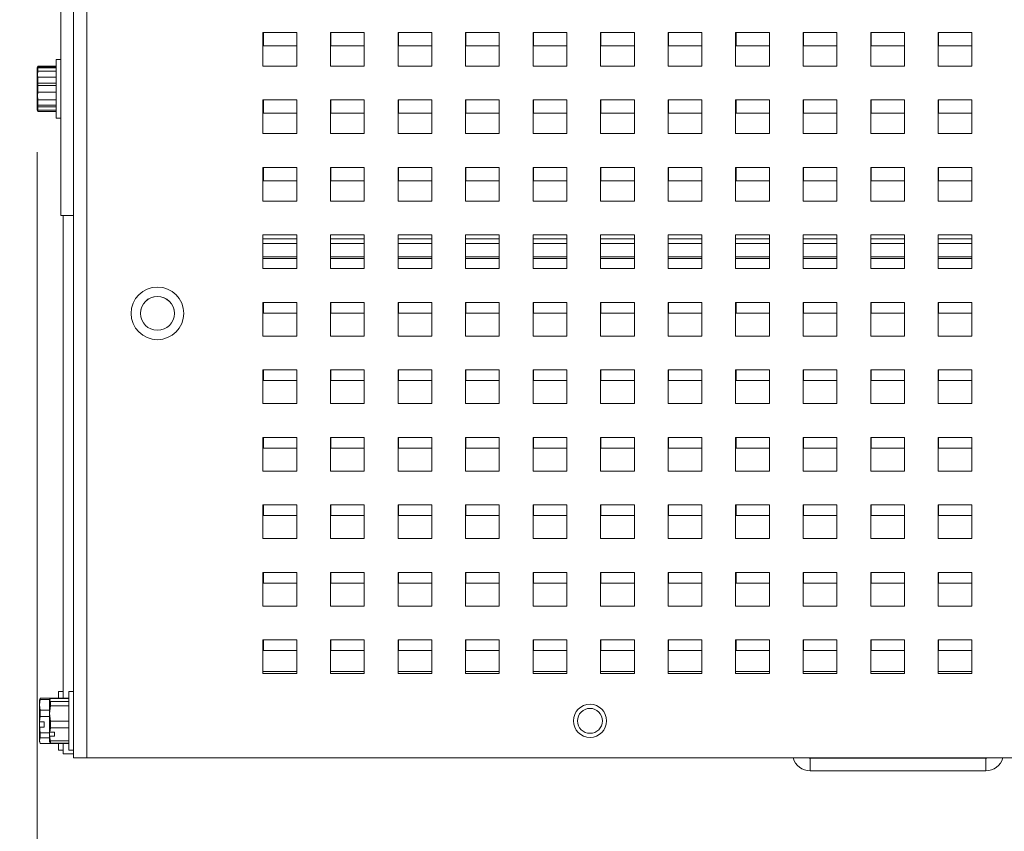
# Paper-space layout '2' of a CAD drawing. Header units: inches. Extents: x 1 to 109, y 1 to 85.
# Tile 4 of 66: x 39.89 to 45.72, y 15.37 to 20.18. Entities that reach past the tile are written whole.
import ezdxf

# ---------------------------------------------------------------- set-up
doc = ezdxf.new("R2010")
doc.units = ezdxf.units.IN
doc.header["$MEASUREMENT"] = 0
doc.styles.add('SLDTEXTSTYLE0', font='GOTHIC.TTF', dxfattribs={"width": 0.913})
doc.dimstyles.new('SLDDIMSTYLE0', dxfattribs={"dimtxt": 0.625, "dimasz": 0.65, "dimexe": 0, "dimexo": 0.0625, "dimgap": 0.15625, "dimtad": 0, "dimtih": 1, "dimtoh": 1, "dimrnd": 1e-09, "dimzin": 12, "dimdsep": 46, "dimtxsty": 'SLDTEXTSTYLE0', "dimsah": 1, "dimcen": 0.09, "dimadec": 0, "dimazin": 3, "dimtfac": 1, "dimtofl": 0, "dimtmove": 0, "dimatfit": 3, "dimfxl": 1, "dimfrac": 2, "dimtolj": 1, "dimtzin": 12, "dimarcsym": 0})

# ---------------------------------------------------------------- blocks, each defined once
blk = doc.blocks.new('_D_34')
at = {"color": 7, "linetype": 'Continuous', "lineweight": 0, "ltscale": 5}
for p, q in [((46.782, 26.7439), (33.2855, 26.7439)), ((33.9105, 26.7439), (33.9105, 22.1941)), ((33.9105, 15.7302), (33.9105, 21.2827)), ((38.9948, 15.7302), (33.2855, 15.7302))]:
    blk.add_line(p, q, dxfattribs=at)
for points in [[(33.9105, 26.7439), (33.8105, 26.0939), (34.0105, 26.0939)], [(33.9105, 15.7302), (34.0105, 16.3802), (33.8105, 16.3802)]]:
    blk.add_solid(points, dxfattribs=at)
at = {"color": 7, "linetype": 'Continuous', "lineweight": 0, "ltscale": 5, "insert": (32.8851, 22.081), "char_height": 0.625, "attachment_point": 1, "style": 'SLDTEXTSTYLE0'}
blk.add_mtext('11.01', dxfattribs=at)
blk = doc.blocks.new('_D_38')
at = {"color": 7, "linetype": 'Continuous', "lineweight": 0, "ltscale": 5}
for p, q in [((39.9948, 19.3939), (39.9948, 13.6258)), ((57.6703, 19.395), (57.6703, 13.6258)), ((39.9948, 14.2508), (46.5421, 14.2508)), ((57.6703, 14.2508), (51.1532, 14.2508))]:
    blk.add_line(p, q, dxfattribs=at)
for points in [[(39.9948, 14.2508), (40.6448, 14.1508), (40.6448, 14.3508)], [(57.6703, 14.2508), (57.0203, 14.3508), (57.0203, 14.1508)]]:
    blk.add_solid(points, dxfattribs=at)
at = {"color": 7, "linetype": 'Continuous', "lineweight": 0, "ltscale": 5, "char_height": 0.625, "attachment_point": 1, "style": 'SLDTEXTSTYLE0'}
for s, insert in [('17.68', (47.8086, 15.0492)), ('MTG WIDTH', (46.5421, 14.057))]:
    blk.add_mtext(s, dxfattribs=dict(at, insert=insert))

psp = doc.layouts.new('2')

# ---------------------------------------------------------------- linework, layer by layer
at = {"color": 7, "linetype": 'Continuous', "lineweight": 15, "ltscale": 5}
for p, q in [((40.21, 15.8039), (40.21, 28.6789)), ((40.2898, 28.5991), (40.2898, 15.8039)), ((40.1353, 22.9442), (40.1353, 19.0189)), ((41.5325, 20.1039), (41.3325, 20.1039)), ((41.3325, 20.1039), (41.3325, 19.9039)), ((41.3348, 20.1039), (41.3348, 20.0251)), ((41.5325, 19.9039), (41.5325, 20.1039)), ((41.9325, 20.1039), (41.7325, 20.1039)), ((41.7325, 20.1039), (41.7325, 19.9039)), ((41.7348, 20.1039), (41.7348, 20.0251)), ((41.9325, 19.9039), (41.9325, 20.1039)), ((42.3325, 20.1039), (42.1325, 20.1039)), ((42.1325, 20.1039), (42.1325, 19.9039)), ((42.1348, 20.1039), (42.1348, 20.0251)), ((42.3325, 19.9039), (42.3325, 20.1039)), ((42.7325, 20.1039), (42.5325, 20.1039)), ((42.5325, 20.1039), (42.5325, 19.9039)), ((42.5348, 20.1039), (42.5348, 20.0251)), ((42.7325, 19.9039), (42.7325, 20.1039)), ((43.1325, 20.1039), (42.9325, 20.1039)), ((42.9325, 20.1039), (42.9325, 19.9039)), ((42.9348, 20.1039), (42.9348, 20.0251)), ((43.1325, 19.9039), (43.1325, 20.1039)), ((43.5325, 20.1039), (43.3325, 20.1039)), ((43.3325, 20.1039), (43.3325, 19.9039)), ((43.3348, 20.1039), (43.3348, 20.0251)), ((43.5325, 19.9039), (43.5325, 20.1039)), ((43.9325, 20.1039), (43.7325, 20.1039)), ((43.7325, 20.1039), (43.7325, 19.9039)), ((43.7348, 20.1039), (43.7348, 20.0251)), ((43.9325, 19.9039), (43.9325, 20.1039)), ((44.3325, 20.1039), (44.1325, 20.1039)), ((44.1325, 20.1039), (44.1325, 19.9039)), ((44.1348, 20.1039), (44.1348, 20.0251)), ((44.3325, 19.9039), (44.3325, 20.1039)), ((44.7325, 20.1039), (44.5325, 20.1039)), ((44.5325, 20.1039), (44.5325, 19.9039)), ((44.5348, 20.1039), (44.5348, 20.0251)), ((44.7325, 19.9039), (44.7325, 20.1039)), ((45.1325, 20.1039), (44.9325, 20.1039)), ((44.9325, 20.1039), (44.9325, 19.9039)), ((44.9348, 20.1039), (44.9348, 20.0251)), ((45.1325, 19.9039), (45.1325, 20.1039)), ((45.5325, 20.1039), (45.3325, 20.1039)), ((45.3325, 20.1039), (45.3325, 19.9039)), ((45.3348, 20.1039), (45.3348, 20.0251)), ((45.5325, 19.9039), (45.5325, 20.1039)), ((41.3348, 20.0251), (41.5325, 20.0251)), ((41.7348, 20.0251), (41.9325, 20.0251)), ((42.1348, 20.0251), (42.3325, 20.0251)), ((42.5348, 20.0251), (42.7325, 20.0251)), ((42.9348, 20.0251), (43.1325, 20.0251)), ((43.3348, 20.0251), (43.5325, 20.0251)), ((43.7348, 20.0251), (43.9325, 20.0251)), ((44.1348, 20.0251), (44.3325, 20.0251)), ((44.5348, 20.0251), (44.7325, 20.0251)), ((44.9348, 20.0251), (45.1325, 20.0251)), ((45.3348, 20.0251), (45.5325, 20.0251)), ((39.9986, 19.903), (39.9943, 19.8939)), ((39.9943, 19.8772), (39.9943, 19.8939)), ((39.9948, 19.8939), (39.9943, 19.8929)), ((39.9943, 19.8314), (39.9943, 19.8929)), ((39.9948, 19.8939), (39.9987, 19.8939)), ((40.1071, 19.9033), (39.9987, 19.9033)), ((39.9987, 19.9033), (39.9987, 19.8984)), ((40.1071, 19.8984), (39.9987, 19.8984)), ((39.9987, 19.8939), (39.9987, 19.8742)), ((39.9987, 19.8939), (40.1071, 19.8939)), ((40.1353, 19.9429), (40.1071, 19.9429)), ((40.1353, 19.9429), (40.1071, 19.9429)), ((40.1071, 19.9429), (40.1071, 19.5949)), ((41.3325, 19.9039), (41.5325, 19.9039)), ((41.7325, 19.9039), (41.9325, 19.9039)), ((42.1325, 19.9039), (42.3325, 19.9039)), ((42.5325, 19.9039), (42.7325, 19.9039)), ((42.9325, 19.9039), (43.1325, 19.9039)), ((43.3325, 19.9039), (43.5325, 19.9039)), ((43.7325, 19.9039), (43.9325, 19.9039)), ((44.1325, 19.9039), (44.3325, 19.9039)), ((44.5325, 19.9039), (44.7325, 19.9039)), ((44.9325, 19.9039), (45.1325, 19.9039)), ((45.3325, 19.9039), (45.5325, 19.9039)), ((39.9943, 19.8772), (39.9948, 19.878)), ((39.9987, 19.8742), (39.9943, 19.8314)), ((39.9948, 19.8592), (39.9943, 19.8584)), ((39.9943, 19.7534), (39.9943, 19.8584)), ((39.9943, 19.7064), (39.9943, 19.8314)), ((39.9943, 19.8314), (39.9987, 19.7886)), ((39.9948, 19.8592), (39.9987, 19.8388)), ((40.1071, 19.8742), (39.9987, 19.8742)), ((39.9987, 19.8388), (39.9987, 19.8024)), ((39.9987, 19.8388), (40.1071, 19.8388)), ((39.9987, 19.8024), (39.9943, 19.7534)), ((40.1071, 19.8024), (39.9987, 19.8024)), ((39.9987, 19.7886), (39.9987, 19.7492)), ((39.9987, 19.7886), (40.1071, 19.7886)), ((39.9943, 19.7534), (39.9987, 19.7044)), ((39.9987, 19.7492), (39.9943, 19.7064)), ((39.9943, 19.6538), (39.9943, 19.7162)), ((40.1071, 19.7492), (39.9987, 19.7492)), ((39.9943, 19.7064), (39.9987, 19.6636)), ((39.9943, 19.6449), (39.9943, 19.7064)), ((39.9987, 19.673), (39.9943, 19.6538)), ((39.9987, 19.7044), (40.1071, 19.7044)), ((39.9987, 19.7044), (39.9987, 19.673)), ((40.1071, 19.673), (39.9987, 19.673)), ((39.9987, 19.6636), (40.1071, 19.6636)), ((39.9987, 19.6636), (39.9987, 19.6439)), ((41.5325, 19.7039), (41.3325, 19.7039)), ((41.3325, 19.7039), (41.3325, 19.5039)), ((41.3348, 19.7039), (41.3348, 19.6251)), ((41.5325, 19.5039), (41.5325, 19.7039)), ((41.9325, 19.7039), (41.7325, 19.7039)), ((41.7325, 19.7039), (41.7325, 19.5039)), ((41.7348, 19.7039), (41.7348, 19.6251)), ((41.9325, 19.5039), (41.9325, 19.7039)), ((42.3325, 19.7039), (42.1325, 19.7039)), ((42.1325, 19.7039), (42.1325, 19.5039)), ((42.1348, 19.7039), (42.1348, 19.6251)), ((42.3325, 19.5039), (42.3325, 19.7039)), ((42.7325, 19.7039), (42.5325, 19.7039)), ((42.5325, 19.7039), (42.5325, 19.5039)), ((42.5348, 19.7039), (42.5348, 19.6251)), ((42.7325, 19.5039), (42.7325, 19.7039)), ((43.1325, 19.7039), (42.9325, 19.7039)), ((42.9325, 19.7039), (42.9325, 19.5039)), ((42.9348, 19.7039), (42.9348, 19.6251)), ((43.1325, 19.5039), (43.1325, 19.7039)), ((43.5325, 19.7039), (43.3325, 19.7039)), ((43.3325, 19.7039), (43.3325, 19.5039)), ((43.3348, 19.7039), (43.3348, 19.6251)), ((43.5325, 19.5039), (43.5325, 19.7039)), ((43.9325, 19.7039), (43.7325, 19.7039)), ((43.7325, 19.7039), (43.7325, 19.5039)), ((43.7348, 19.7039), (43.7348, 19.6251)), ((43.9325, 19.5039), (43.9325, 19.7039)), ((44.3325, 19.7039), (44.1325, 19.7039)), ((44.1325, 19.7039), (44.1325, 19.5039)), ((44.1348, 19.7039), (44.1348, 19.6251)), ((44.3325, 19.5039), (44.3325, 19.7039)), ((44.7325, 19.7039), (44.5325, 19.7039)), ((44.5325, 19.7039), (44.5325, 19.5039)), ((44.5348, 19.7039), (44.5348, 19.6251)), ((44.7325, 19.5039), (44.7325, 19.7039)), ((45.1325, 19.7039), (44.9325, 19.7039)), ((44.9325, 19.7039), (44.9325, 19.5039)), ((44.9348, 19.7039), (44.9348, 19.6251)), ((45.1325, 19.5039), (45.1325, 19.7039)), ((45.5325, 19.7039), (45.3325, 19.7039)), ((45.3325, 19.7039), (45.3325, 19.5039)), ((45.3348, 19.7039), (45.3348, 19.6251)), ((45.5325, 19.5039), (45.5325, 19.7039)), ((39.9943, 19.6538), (39.9987, 19.6345)), ((39.9943, 19.6439), (39.9943, 19.6538)), ((39.9943, 19.6439), (39.9987, 19.6345)), ((39.9987, 19.6439), (39.9948, 19.6439)), ((40.1071, 19.6439), (39.9987, 19.6439)), ((39.9987, 19.6345), (40.1071, 19.6345)), ((39.9987, 19.6345), (40.1071, 19.6345)), ((39.9987, 19.6345), (39.9987, 19.6345)), ((41.3348, 19.6251), (41.5325, 19.6251)), ((41.7348, 19.6251), (41.9325, 19.6251)), ((42.1348, 19.6251), (42.3325, 19.6251)), ((42.5348, 19.6251), (42.7325, 19.6251)), ((42.9348, 19.6251), (43.1325, 19.6251)), ((43.3348, 19.6251), (43.5325, 19.6251)), ((43.7348, 19.6251), (43.9325, 19.6251)), ((44.1348, 19.6251), (44.3325, 19.6251)), ((44.5348, 19.6251), (44.7325, 19.6251)), ((44.9348, 19.6251), (45.1325, 19.6251)), ((45.3348, 19.6251), (45.5325, 19.6251)), ((40.1071, 19.5949), (40.1353, 19.5949)), ((40.1071, 19.5949), (40.1353, 19.5949)), ((41.3325, 19.5039), (41.5325, 19.5039)), ((41.7325, 19.5039), (41.9325, 19.5039)), ((42.1325, 19.5039), (42.3325, 19.5039)), ((42.5325, 19.5039), (42.7325, 19.5039)), ((42.9325, 19.5039), (43.1325, 19.5039)), ((43.3325, 19.5039), (43.5325, 19.5039)), ((43.7325, 19.5039), (43.9325, 19.5039)), ((44.1325, 19.5039), (44.3325, 19.5039)), ((44.5325, 19.5039), (44.7325, 19.5039)), ((44.9325, 19.5039), (45.1325, 19.5039)), ((45.3325, 19.5039), (45.5325, 19.5039)), ((41.5325, 19.3039), (41.3325, 19.3039)), ((41.3325, 19.3039), (41.3325, 19.1039)), ((41.3348, 19.3039), (41.3348, 19.2251)), ((41.5325, 19.1039), (41.5325, 19.3039)), ((41.9325, 19.3039), (41.7325, 19.3039)), ((41.7325, 19.3039), (41.7325, 19.1039)), ((41.7348, 19.3039), (41.7348, 19.2251)), ((41.9325, 19.1039), (41.9325, 19.3039)), ((42.3325, 19.3039), (42.1325, 19.3039)), ((42.1325, 19.3039), (42.1325, 19.1039)), ((42.1348, 19.3039), (42.1348, 19.2251)), ((42.3325, 19.1039), (42.3325, 19.3039)), ((42.7325, 19.3039), (42.5325, 19.3039)), ((42.5325, 19.3039), (42.5325, 19.1039)), ((42.5348, 19.3039), (42.5348, 19.2251)), ((42.7325, 19.1039), (42.7325, 19.3039)), ((43.1325, 19.3039), (42.9325, 19.3039)), ((42.9325, 19.3039), (42.9325, 19.1039)), ((42.9348, 19.3039), (42.9348, 19.2251)), ((43.1325, 19.1039), (43.1325, 19.3039)), ((43.5325, 19.3039), (43.3325, 19.3039)), ((43.3325, 19.3039), (43.3325, 19.1039)), ((43.3348, 19.3039), (43.3348, 19.2251)), ((43.5325, 19.1039), (43.5325, 19.3039)), ((43.9325, 19.3039), (43.7325, 19.3039)), ((43.7325, 19.3039), (43.7325, 19.1039)), ((43.7348, 19.3039), (43.7348, 19.2251)), ((43.9325, 19.1039), (43.9325, 19.3039)), ((44.3325, 19.3039), (44.1325, 19.3039)), ((44.1325, 19.3039), (44.1325, 19.1039)), ((44.1348, 19.3039), (44.1348, 19.2251)), ((44.3325, 19.1039), (44.3325, 19.3039)), ((44.7325, 19.3039), (44.5325, 19.3039)), ((44.5325, 19.3039), (44.5325, 19.1039)), ((44.5348, 19.3039), (44.5348, 19.2251)), ((44.7325, 19.1039), (44.7325, 19.3039)), ((45.1325, 19.3039), (44.9325, 19.3039)), ((44.9325, 19.3039), (44.9325, 19.1039)), ((44.9348, 19.3039), (44.9348, 19.2251)), ((45.1325, 19.1039), (45.1325, 19.3039)), ((45.5325, 19.3039), (45.3325, 19.3039)), ((45.3325, 19.3039), (45.3325, 19.1039)), ((45.3348, 19.3039), (45.3348, 19.2251)), ((45.5325, 19.1039), (45.5325, 19.3039)), ((41.3348, 19.2251), (41.5325, 19.2251)), ((41.7348, 19.2251), (41.9325, 19.2251)), ((42.1348, 19.2251), (42.3325, 19.2251)), ((42.5348, 19.2251), (42.7325, 19.2251)), ((42.9348, 19.2251), (43.1325, 19.2251)), ((43.3348, 19.2251), (43.5325, 19.2251)), ((43.7348, 19.2251), (43.9325, 19.2251)), ((44.1348, 19.2251), (44.3325, 19.2251)), ((44.5348, 19.2251), (44.7325, 19.2251)), ((44.9348, 19.2251), (45.1325, 19.2251)), ((45.3348, 19.2251), (45.5325, 19.2251)), ((41.3325, 19.1039), (41.5325, 19.1039)), ((41.7325, 19.1039), (41.9325, 19.1039)), ((42.1325, 19.1039), (42.3325, 19.1039)), ((42.5325, 19.1039), (42.7325, 19.1039)), ((42.9325, 19.1039), (43.1325, 19.1039)), ((43.3325, 19.1039), (43.5325, 19.1039)), ((43.7325, 19.1039), (43.9325, 19.1039)), ((44.1325, 19.1039), (44.3325, 19.1039)), ((44.5325, 19.1039), (44.7325, 19.1039)), ((44.9325, 19.1039), (45.1325, 19.1039)), ((45.3325, 19.1039), (45.5325, 19.1039)), ((40.1353, 19.0189), (40.21, 19.0189)), ((40.1498, 19.0189), (40.1498, 16.1583)), ((40.2096, 19.0189), (40.2096, 16.1979)), ((41.5325, 18.9039), (41.3325, 18.9039)), ((41.3325, 18.9039), (41.3325, 18.7039)), ((41.5325, 18.7039), (41.5325, 18.9039)), ((41.9325, 18.9039), (41.7325, 18.9039)), ((41.7325, 18.9039), (41.7325, 18.7039)), ((41.9325, 18.7039), (41.9325, 18.9039)), ((42.3325, 18.9039), (42.1325, 18.9039)), ((42.1325, 18.9039), (42.1325, 18.7039)), ((42.3325, 18.7039), (42.3325, 18.9039)), ((42.7325, 18.9039), (42.5325, 18.9039)), ((42.5325, 18.9039), (42.5325, 18.7039)), ((42.7325, 18.7039), (42.7325, 18.9039)), ((43.1325, 18.9039), (42.9325, 18.9039)), ((42.9325, 18.9039), (42.9325, 18.7039)), ((43.1325, 18.7039), (43.1325, 18.9039)), ((43.5325, 18.9039), (43.3325, 18.9039)), ((43.3325, 18.9039), (43.3325, 18.7039)), ((43.5325, 18.7039), (43.5325, 18.9039)), ((43.9325, 18.9039), (43.7325, 18.9039)), ((43.7325, 18.9039), (43.7325, 18.7039)), ((43.9325, 18.7039), (43.9325, 18.9039)), ((44.3325, 18.9039), (44.1325, 18.9039)), ((44.1325, 18.9039), (44.1325, 18.7039)), ((44.3325, 18.7039), (44.3325, 18.9039)), ((44.7325, 18.9039), (44.5325, 18.9039)), ((44.5325, 18.9039), (44.5325, 18.7039)), ((44.7325, 18.7039), (44.7325, 18.9039)), ((45.1325, 18.9039), (44.9325, 18.9039)), ((44.9325, 18.9039), (44.9325, 18.7039)), ((45.1325, 18.7039), (45.1325, 18.9039)), ((45.5325, 18.9039), (45.3325, 18.9039)), ((45.3325, 18.9039), (45.3325, 18.7039)), ((45.5325, 18.7039), (45.5325, 18.9039)), ((41.3325, 18.7641), (41.5325, 18.7641)), ((41.7325, 18.7641), (41.9325, 18.7641)), ((42.1325, 18.7641), (42.3325, 18.7641)), ((42.5325, 18.7641), (42.7325, 18.7641)), ((42.9325, 18.7641), (43.1325, 18.7641)), ((43.3325, 18.7641), (43.5325, 18.7641)), ((43.7325, 18.7641), (43.9325, 18.7641)), ((44.1325, 18.7641), (44.3325, 18.7641)), ((44.5325, 18.7641), (44.7325, 18.7641)), ((44.9325, 18.7641), (45.1325, 18.7641)), ((45.3325, 18.7641), (45.5325, 18.7641)), ((41.3325, 18.7039), (41.5325, 18.7039)), ((41.7325, 18.7039), (41.9325, 18.7039)), ((42.1325, 18.7039), (42.3325, 18.7039)), ((42.5325, 18.7039), (42.7325, 18.7039)), ((42.9325, 18.7039), (43.1325, 18.7039)), ((43.3325, 18.7039), (43.5325, 18.7039)), ((43.7325, 18.7039), (43.9325, 18.7039)), ((44.1325, 18.7039), (44.3325, 18.7039)), ((44.5325, 18.7039), (44.7325, 18.7039)), ((44.9325, 18.7039), (45.1325, 18.7039)), ((45.3325, 18.7039), (45.5325, 18.7039)), ((41.5325, 18.5039), (41.3325, 18.5039)), ((41.3325, 18.5039), (41.3325, 18.3039)), ((41.3348, 18.5039), (41.3348, 18.4401)), ((41.5325, 18.3039), (41.5325, 18.5039)), ((41.9325, 18.5039), (41.7325, 18.5039)), ((41.7325, 18.5039), (41.7325, 18.3039)), ((41.7348, 18.5039), (41.7348, 18.4401)), ((41.9325, 18.3039), (41.9325, 18.5039)), ((42.3325, 18.5039), (42.1325, 18.5039)), ((42.1325, 18.5039), (42.1325, 18.3039)), ((42.1348, 18.5039), (42.1348, 18.4401)), ((42.3325, 18.3039), (42.3325, 18.5039)), ((42.7325, 18.5039), (42.5325, 18.5039)), ((42.5325, 18.5039), (42.5325, 18.3039)), ((42.5348, 18.5039), (42.5348, 18.4401)), ((42.7325, 18.3039), (42.7325, 18.5039)), ((43.1325, 18.5039), (42.9325, 18.5039)), ((42.9325, 18.5039), (42.9325, 18.3039)), ((42.9348, 18.5039), (42.9348, 18.4401)), ((43.1325, 18.3039), (43.1325, 18.5039)), ((43.5325, 18.5039), (43.3325, 18.5039)), ((43.3325, 18.5039), (43.3325, 18.3039)), ((43.3348, 18.5039), (43.3348, 18.4401)), ((43.5325, 18.3039), (43.5325, 18.5039)), ((43.9325, 18.5039), (43.7325, 18.5039)), ((43.7325, 18.5039), (43.7325, 18.3039)), ((43.7348, 18.5039), (43.7348, 18.4401)), ((43.9325, 18.3039), (43.9325, 18.5039)), ((44.3325, 18.5039), (44.1325, 18.5039)), ((44.1325, 18.5039), (44.1325, 18.3039)), ((44.1348, 18.5039), (44.1348, 18.4401)), ((44.3325, 18.3039), (44.3325, 18.5039)), ((44.7325, 18.5039), (44.5325, 18.5039)), ((44.5325, 18.5039), (44.5325, 18.3039)), ((44.5348, 18.5039), (44.5348, 18.4401)), ((44.7325, 18.3039), (44.7325, 18.5039)), ((45.1325, 18.5039), (44.9325, 18.5039)), ((44.9325, 18.5039), (44.9325, 18.3039)), ((44.9348, 18.5039), (44.9348, 18.4401)), ((45.1325, 18.3039), (45.1325, 18.5039)), ((45.5325, 18.5039), (45.3325, 18.5039)), ((45.3325, 18.5039), (45.3325, 18.3039)), ((45.3348, 18.5039), (45.3348, 18.4401)), ((45.5325, 18.3039), (45.5325, 18.5039)), ((41.3348, 18.4401), (41.5325, 18.4401)), ((41.7348, 18.4401), (41.9325, 18.4401)), ((42.1348, 18.4401), (42.3325, 18.4401)), ((42.5348, 18.4401), (42.7325, 18.4401)), ((42.9348, 18.4401), (43.1325, 18.4401)), ((43.3348, 18.4401), (43.5325, 18.4401)), ((43.7348, 18.4401), (43.9325, 18.4401)), ((44.1348, 18.4401), (44.3325, 18.4401)), ((44.5348, 18.4401), (44.7325, 18.4401)), ((44.9348, 18.4401), (45.1325, 18.4401)), ((45.3348, 18.4401), (45.5325, 18.4401)), ((41.3325, 18.3039), (41.5325, 18.3039)), ((41.7325, 18.3039), (41.9325, 18.3039)), ((42.1325, 18.3039), (42.3325, 18.3039)), ((42.5325, 18.3039), (42.7325, 18.3039)), ((42.9325, 18.3039), (43.1325, 18.3039)), ((43.3325, 18.3039), (43.5325, 18.3039)), ((43.7325, 18.3039), (43.9325, 18.3039)), ((44.1325, 18.3039), (44.3325, 18.3039)), ((44.5325, 18.3039), (44.7325, 18.3039)), ((44.9325, 18.3039), (45.1325, 18.3039)), ((45.3325, 18.3039), (45.5325, 18.3039)), ((41.5325, 18.1039), (41.3325, 18.1039)), ((41.3325, 18.1039), (41.3325, 17.9039)), ((41.3348, 18.1039), (41.3348, 18.0401)), ((41.5325, 17.9039), (41.5325, 18.1039)), ((41.9325, 18.1039), (41.7325, 18.1039)), ((41.7325, 18.1039), (41.7325, 17.9039)), ((41.7348, 18.1039), (41.7348, 18.0401)), ((41.9325, 17.9039), (41.9325, 18.1039)), ((42.3325, 18.1039), (42.1325, 18.1039)), ((42.1325, 18.1039), (42.1325, 17.9039)), ((42.1348, 18.1039), (42.1348, 18.0401)), ((42.3325, 17.9039), (42.3325, 18.1039)), ((42.7325, 18.1039), (42.5325, 18.1039)), ((42.5325, 18.1039), (42.5325, 17.9039)), ((42.5348, 18.1039), (42.5348, 18.0401)), ((42.7325, 17.9039), (42.7325, 18.1039)), ((43.1325, 18.1039), (42.9325, 18.1039)), ((42.9325, 18.1039), (42.9325, 17.9039)), ((42.9348, 18.1039), (42.9348, 18.0401)), ((43.1325, 17.9039), (43.1325, 18.1039)), ((43.5325, 18.1039), (43.3325, 18.1039)), ((43.3325, 18.1039), (43.3325, 17.9039)), ((43.3348, 18.1039), (43.3348, 18.0401)), ((43.5325, 17.9039), (43.5325, 18.1039)), ((43.9325, 18.1039), (43.7325, 18.1039)), ((43.7325, 18.1039), (43.7325, 17.9039)), ((43.7348, 18.1039), (43.7348, 18.0401)), ((43.9325, 17.9039), (43.9325, 18.1039)), ((44.3325, 18.1039), (44.1325, 18.1039)), ((44.1325, 18.1039), (44.1325, 17.9039)), ((44.1348, 18.1039), (44.1348, 18.0401)), ((44.3325, 17.9039), (44.3325, 18.1039)), ((44.7325, 18.1039), (44.5325, 18.1039)), ((44.5325, 18.1039), (44.5325, 17.9039)), ((44.5348, 18.1039), (44.5348, 18.0401)), ((44.7325, 17.9039), (44.7325, 18.1039)), ((45.1325, 18.1039), (44.9325, 18.1039)), ((44.9325, 18.1039), (44.9325, 17.9039)), ((44.9348, 18.1039), (44.9348, 18.0401)), ((45.1325, 17.9039), (45.1325, 18.1039)), ((45.5325, 18.1039), (45.3325, 18.1039)), ((45.3325, 18.1039), (45.3325, 17.9039)), ((45.3348, 18.1039), (45.3348, 18.0401)), ((45.5325, 17.9039), (45.5325, 18.1039)), ((41.3348, 18.0401), (41.5325, 18.0401)), ((41.7348, 18.0401), (41.9325, 18.0401)), ((42.1348, 18.0401), (42.3325, 18.0401)), ((42.5348, 18.0401), (42.7325, 18.0401)), ((42.9348, 18.0401), (43.1325, 18.0401)), ((43.3348, 18.0401), (43.5325, 18.0401)), ((43.7348, 18.0401), (43.9325, 18.0401)), ((44.1348, 18.0401), (44.3325, 18.0401)), ((44.5348, 18.0401), (44.7325, 18.0401)), ((44.9348, 18.0401), (45.1325, 18.0401)), ((45.3348, 18.0401), (45.5325, 18.0401)), ((41.3325, 17.9039), (41.5325, 17.9039)), ((41.7325, 17.9039), (41.9325, 17.9039)), ((42.1325, 17.9039), (42.3325, 17.9039)), ((42.5325, 17.9039), (42.7325, 17.9039)), ((42.9325, 17.9039), (43.1325, 17.9039)), ((43.3325, 17.9039), (43.5325, 17.9039)), ((43.7325, 17.9039), (43.9325, 17.9039)), ((44.1325, 17.9039), (44.3325, 17.9039)), ((44.5325, 17.9039), (44.7325, 17.9039)), ((44.9325, 17.9039), (45.1325, 17.9039)), ((45.3325, 17.9039), (45.5325, 17.9039)), ((41.5325, 17.7039), (41.3325, 17.7039)), ((41.3325, 17.7039), (41.3325, 17.5039)), ((41.3348, 17.7039), (41.3348, 17.6401)), ((41.5325, 17.5039), (41.5325, 17.7039)), ((41.9325, 17.7039), (41.7325, 17.7039)), ((41.7325, 17.7039), (41.7325, 17.5039)), ((41.7348, 17.7039), (41.7348, 17.6401)), ((41.9325, 17.5039), (41.9325, 17.7039)), ((42.3325, 17.7039), (42.1325, 17.7039)), ((42.1325, 17.7039), (42.1325, 17.5039)), ((42.1348, 17.7039), (42.1348, 17.6401)), ((42.3325, 17.5039), (42.3325, 17.7039)), ((42.7325, 17.7039), (42.5325, 17.7039)), ((42.5325, 17.7039), (42.5325, 17.5039)), ((42.5348, 17.7039), (42.5348, 17.6401)), ((42.7325, 17.5039), (42.7325, 17.7039)), ((43.1325, 17.7039), (42.9325, 17.7039)), ((42.9325, 17.7039), (42.9325, 17.5039)), ((42.9348, 17.7039), (42.9348, 17.6401)), ((43.1325, 17.5039), (43.1325, 17.7039)), ((43.5325, 17.7039), (43.3325, 17.7039)), ((43.3325, 17.7039), (43.3325, 17.5039)), ((43.3348, 17.7039), (43.3348, 17.6401)), ((43.5325, 17.5039), (43.5325, 17.7039)), ((43.9325, 17.7039), (43.7325, 17.7039)), ((43.7325, 17.7039), (43.7325, 17.5039)), ((43.7348, 17.7039), (43.7348, 17.6401)), ((43.9325, 17.5039), (43.9325, 17.7039)), ((44.3325, 17.7039), (44.1325, 17.7039)), ((44.1325, 17.7039), (44.1325, 17.5039)), ((44.1348, 17.7039), (44.1348, 17.6401)), ((44.3325, 17.5039), (44.3325, 17.7039)), ((44.7325, 17.7039), (44.5325, 17.7039)), ((44.5325, 17.7039), (44.5325, 17.5039)), ((44.5348, 17.7039), (44.5348, 17.6401)), ((44.7325, 17.5039), (44.7325, 17.7039)), ((45.1325, 17.7039), (44.9325, 17.7039)), ((44.9325, 17.7039), (44.9325, 17.5039)), ((44.9348, 17.7039), (44.9348, 17.6401)), ((45.1325, 17.5039), (45.1325, 17.7039)), ((45.5325, 17.7039), (45.3325, 17.7039)), ((45.3325, 17.7039), (45.3325, 17.5039)), ((45.3348, 17.7039), (45.3348, 17.6401)), ((45.5325, 17.5039), (45.5325, 17.7039)), ((41.3348, 17.6401), (41.5325, 17.6401)), ((41.7348, 17.6401), (41.9325, 17.6401)), ((42.1348, 17.6401), (42.3325, 17.6401)), ((42.5348, 17.6401), (42.7325, 17.6401)), ((42.9348, 17.6401), (43.1325, 17.6401)), ((43.3348, 17.6401), (43.5325, 17.6401)), ((43.7348, 17.6401), (43.9325, 17.6401)), ((44.1348, 17.6401), (44.3325, 17.6401)), ((44.5348, 17.6401), (44.7325, 17.6401)), ((44.9348, 17.6401), (45.1325, 17.6401)), ((45.3348, 17.6401), (45.5325, 17.6401)), ((41.3325, 17.5039), (41.5325, 17.5039)), ((41.7325, 17.5039), (41.9325, 17.5039)), ((42.1325, 17.5039), (42.3325, 17.5039)), ((42.5325, 17.5039), (42.7325, 17.5039)), ((42.9325, 17.5039), (43.1325, 17.5039)), ((43.3325, 17.5039), (43.5325, 17.5039)), ((43.7325, 17.5039), (43.9325, 17.5039)), ((44.1325, 17.5039), (44.3325, 17.5039)), ((44.5325, 17.5039), (44.7325, 17.5039)), ((44.9325, 17.5039), (45.1325, 17.5039)), ((45.3325, 17.5039), (45.5325, 17.5039)), ((41.5325, 17.3039), (41.3325, 17.3039)), ((41.3325, 17.3039), (41.3325, 17.1039)), ((41.3348, 17.3039), (41.3348, 17.2401)), ((41.5325, 17.1039), (41.5325, 17.3039)), ((41.9325, 17.3039), (41.7325, 17.3039)), ((41.7325, 17.3039), (41.7325, 17.1039)), ((41.7348, 17.3039), (41.7348, 17.2401)), ((41.9325, 17.1039), (41.9325, 17.3039)), ((42.3325, 17.3039), (42.1325, 17.3039)), ((42.1325, 17.3039), (42.1325, 17.1039)), ((42.1348, 17.3039), (42.1348, 17.2401)), ((42.3325, 17.1039), (42.3325, 17.3039)), ((42.7325, 17.3039), (42.5325, 17.3039)), ((42.5325, 17.3039), (42.5325, 17.1039)), ((42.5348, 17.3039), (42.5348, 17.2401)), ((42.7325, 17.1039), (42.7325, 17.3039)), ((43.1325, 17.3039), (42.9325, 17.3039)), ((42.9325, 17.3039), (42.9325, 17.1039)), ((42.9348, 17.3039), (42.9348, 17.2401)), ((43.1325, 17.1039), (43.1325, 17.3039)), ((43.5325, 17.3039), (43.3325, 17.3039)), ((43.3325, 17.3039), (43.3325, 17.1039)), ((43.3348, 17.3039), (43.3348, 17.2401)), ((43.5325, 17.1039), (43.5325, 17.3039)), ((43.9325, 17.3039), (43.7325, 17.3039)), ((43.7325, 17.3039), (43.7325, 17.1039)), ((43.7348, 17.3039), (43.7348, 17.2401)), ((43.9325, 17.1039), (43.9325, 17.3039)), ((44.3325, 17.3039), (44.1325, 17.3039)), ((44.1325, 17.3039), (44.1325, 17.1039)), ((44.1348, 17.3039), (44.1348, 17.2401)), ((44.3325, 17.1039), (44.3325, 17.3039)), ((44.7325, 17.3039), (44.5325, 17.3039)), ((44.5325, 17.3039), (44.5325, 17.1039)), ((44.5348, 17.3039), (44.5348, 17.2401)), ((44.7325, 17.1039), (44.7325, 17.3039)), ((45.1325, 17.3039), (44.9325, 17.3039)), ((44.9325, 17.3039), (44.9325, 17.1039)), ((44.9348, 17.3039), (44.9348, 17.2401)), ((45.1325, 17.1039), (45.1325, 17.3039)), ((45.5325, 17.3039), (45.3325, 17.3039)), ((45.3325, 17.3039), (45.3325, 17.1039)), ((45.3348, 17.3039), (45.3348, 17.2401)), ((45.5325, 17.1039), (45.5325, 17.3039)), ((41.3348, 17.2401), (41.5325, 17.2401)), ((41.7348, 17.2401), (41.9325, 17.2401)), ((42.1348, 17.2401), (42.3325, 17.2401)), ((42.5348, 17.2401), (42.7325, 17.2401)), ((42.9348, 17.2401), (43.1325, 17.2401)), ((43.3348, 17.2401), (43.5325, 17.2401)), ((43.7348, 17.2401), (43.9325, 17.2401)), ((44.1348, 17.2401), (44.3325, 17.2401)), ((44.5348, 17.2401), (44.7325, 17.2401)), ((44.9348, 17.2401), (45.1325, 17.2401)), ((45.3348, 17.2401), (45.5325, 17.2401)), ((41.3325, 17.1039), (41.5325, 17.1039)), ((41.7325, 17.1039), (41.9325, 17.1039)), ((42.1325, 17.1039), (42.3325, 17.1039)), ((42.5325, 17.1039), (42.7325, 17.1039)), ((42.9325, 17.1039), (43.1325, 17.1039)), ((43.3325, 17.1039), (43.5325, 17.1039)), ((43.7325, 17.1039), (43.9325, 17.1039)), ((44.1325, 17.1039), (44.3325, 17.1039)), ((44.5325, 17.1039), (44.7325, 17.1039)), ((44.9325, 17.1039), (45.1325, 17.1039)), ((45.3325, 17.1039), (45.5325, 17.1039)), ((41.5325, 16.9039), (41.3325, 16.9039)), ((41.3325, 16.9039), (41.3325, 16.7039)), ((41.3348, 16.9039), (41.3348, 16.8401)), ((41.5325, 16.7039), (41.5325, 16.9039)), ((41.9325, 16.9039), (41.7325, 16.9039)), ((41.7325, 16.9039), (41.7325, 16.7039)), ((41.7348, 16.9039), (41.7348, 16.8401)), ((41.9325, 16.7039), (41.9325, 16.9039)), ((42.3325, 16.9039), (42.1325, 16.9039)), ((42.1325, 16.9039), (42.1325, 16.7039)), ((42.1348, 16.9039), (42.1348, 16.8401)), ((42.3325, 16.7039), (42.3325, 16.9039)), ((42.7325, 16.9039), (42.5325, 16.9039)), ((42.5325, 16.9039), (42.5325, 16.7039)), ((42.5348, 16.9039), (42.5348, 16.8401)), ((42.7325, 16.7039), (42.7325, 16.9039)), ((43.1325, 16.9039), (42.9325, 16.9039)), ((42.9325, 16.9039), (42.9325, 16.7039)), ((42.9348, 16.9039), (42.9348, 16.8401)), ((43.1325, 16.7039), (43.1325, 16.9039)), ((43.5325, 16.9039), (43.3325, 16.9039)), ((43.3325, 16.9039), (43.3325, 16.7039)), ((43.3348, 16.9039), (43.3348, 16.8401)), ((43.5325, 16.7039), (43.5325, 16.9039)), ((43.9325, 16.9039), (43.7325, 16.9039)), ((43.7325, 16.9039), (43.7325, 16.7039)), ((43.7348, 16.9039), (43.7348, 16.8401)), ((43.9325, 16.7039), (43.9325, 16.9039)), ((44.3325, 16.9039), (44.1325, 16.9039)), ((44.1325, 16.9039), (44.1325, 16.7039)), ((44.1348, 16.9039), (44.1348, 16.8401)), ((44.3325, 16.7039), (44.3325, 16.9039)), ((44.7325, 16.9039), (44.5325, 16.9039)), ((44.5325, 16.9039), (44.5325, 16.7039)), ((44.5348, 16.9039), (44.5348, 16.8401)), ((44.7325, 16.7039), (44.7325, 16.9039)), ((45.1325, 16.9039), (44.9325, 16.9039)), ((44.9325, 16.9039), (44.9325, 16.7039)), ((44.9348, 16.9039), (44.9348, 16.8401)), ((45.1325, 16.7039), (45.1325, 16.9039)), ((45.5325, 16.9039), (45.3325, 16.9039)), ((45.3325, 16.9039), (45.3325, 16.7039)), ((45.3348, 16.9039), (45.3348, 16.8401)), ((45.5325, 16.7039), (45.5325, 16.9039)), ((41.3348, 16.8401), (41.5325, 16.8401)), ((41.7348, 16.8401), (41.9325, 16.8401)), ((42.1348, 16.8401), (42.3325, 16.8401)), ((42.5348, 16.8401), (42.7325, 16.8401)), ((42.9348, 16.8401), (43.1325, 16.8401)), ((43.3348, 16.8401), (43.5325, 16.8401)), ((43.7348, 16.8401), (43.9325, 16.8401)), ((44.1348, 16.8401), (44.3325, 16.8401)), ((44.5348, 16.8401), (44.7325, 16.8401)), ((44.9348, 16.8401), (45.1325, 16.8401)), ((45.3348, 16.8401), (45.5325, 16.8401)), ((41.3325, 16.7039), (41.5325, 16.7039)), ((41.7325, 16.7039), (41.9325, 16.7039)), ((42.1325, 16.7039), (42.3325, 16.7039)), ((42.5325, 16.7039), (42.7325, 16.7039)), ((42.9325, 16.7039), (43.1325, 16.7039)), ((43.3325, 16.7039), (43.5325, 16.7039)), ((43.7325, 16.7039), (43.9325, 16.7039)), ((44.1325, 16.7039), (44.3325, 16.7039)), ((44.5325, 16.7039), (44.7325, 16.7039)), ((44.9325, 16.7039), (45.1325, 16.7039)), ((45.3325, 16.7039), (45.5325, 16.7039)), ((41.5325, 16.5039), (41.3325, 16.5039)), ((41.3325, 16.5039), (41.3325, 16.3039)), ((41.3348, 16.5039), (41.3348, 16.4401)), ((41.5325, 16.3039), (41.5325, 16.5039)), ((41.9325, 16.5039), (41.7325, 16.5039)), ((41.7325, 16.5039), (41.7325, 16.3039)), ((41.7348, 16.5039), (41.7348, 16.4401)), ((41.9325, 16.3039), (41.9325, 16.5039)), ((42.3325, 16.5039), (42.1325, 16.5039)), ((42.1325, 16.5039), (42.1325, 16.3039)), ((42.1348, 16.5039), (42.1348, 16.4401)), ((42.3325, 16.3039), (42.3325, 16.5039)), ((42.7325, 16.5039), (42.5325, 16.5039)), ((42.5325, 16.5039), (42.5325, 16.3039)), ((42.5348, 16.5039), (42.5348, 16.4401)), ((42.7325, 16.3039), (42.7325, 16.5039)), ((43.1325, 16.5039), (42.9325, 16.5039)), ((42.9325, 16.5039), (42.9325, 16.3039)), ((42.9348, 16.5039), (42.9348, 16.4401)), ((43.1325, 16.3039), (43.1325, 16.5039)), ((43.5325, 16.5039), (43.3325, 16.5039)), ((43.3325, 16.5039), (43.3325, 16.3039)), ((43.3348, 16.5039), (43.3348, 16.4401)), ((43.5325, 16.3039), (43.5325, 16.5039)), ((43.9325, 16.5039), (43.7325, 16.5039)), ((43.7325, 16.5039), (43.7325, 16.3039)), ((43.7348, 16.5039), (43.7348, 16.4401)), ((43.9325, 16.3039), (43.9325, 16.5039)), ((44.3325, 16.5039), (44.1325, 16.5039)), ((44.1325, 16.5039), (44.1325, 16.3039)), ((44.1348, 16.5039), (44.1348, 16.4401)), ((44.3325, 16.3039), (44.3325, 16.5039)), ((44.7325, 16.5039), (44.5325, 16.5039)), ((44.5325, 16.5039), (44.5325, 16.3039)), ((44.5348, 16.5039), (44.5348, 16.4401)), ((44.7325, 16.3039), (44.7325, 16.5039)), ((45.1325, 16.5039), (44.9325, 16.5039)), ((44.9325, 16.5039), (44.9325, 16.3039)), ((44.9348, 16.5039), (44.9348, 16.4401)), ((45.1325, 16.3039), (45.1325, 16.5039)), ((45.5325, 16.5039), (45.3325, 16.5039)), ((45.3325, 16.5039), (45.3325, 16.3039)), ((45.3348, 16.5039), (45.3348, 16.4401)), ((45.5325, 16.3039), (45.5325, 16.5039)), ((41.3348, 16.4401), (41.5325, 16.4401)), ((41.7348, 16.4401), (41.9325, 16.4401)), ((42.1348, 16.4401), (42.3325, 16.4401)), ((42.5348, 16.4401), (42.7325, 16.4401)), ((42.9348, 16.4401), (43.1325, 16.4401)), ((43.3348, 16.4401), (43.5325, 16.4401)), ((43.7348, 16.4401), (43.9325, 16.4401)), ((44.1348, 16.4401), (44.3325, 16.4401)), ((44.5348, 16.4401), (44.7325, 16.4401)), ((44.9348, 16.4401), (45.1325, 16.4401)), ((45.3348, 16.4401), (45.5325, 16.4401)), ((41.3325, 16.3166), (41.5325, 16.3166)), ((41.3325, 16.3039), (41.5325, 16.3039)), ((41.7325, 16.3166), (41.9325, 16.3166)), ((41.7325, 16.3039), (41.9325, 16.3039)), ((42.1325, 16.3166), (42.3325, 16.3166)), ((42.1325, 16.3039), (42.3325, 16.3039)), ((42.5325, 16.3166), (42.7325, 16.3166)), ((42.5325, 16.3039), (42.7325, 16.3039)), ((42.9325, 16.3166), (43.1325, 16.3166)), ((42.9325, 16.3039), (43.1325, 16.3039)), ((43.3325, 16.3166), (43.5325, 16.3166)), ((43.3325, 16.3039), (43.5325, 16.3039)), ((43.7325, 16.3166), (43.9325, 16.3166)), ((43.7325, 16.3039), (43.9325, 16.3039)), ((44.1325, 16.3166), (44.3325, 16.3166)), ((44.1325, 16.3039), (44.3325, 16.3039)), ((44.5325, 16.3166), (44.7325, 16.3166)), ((44.5325, 16.3039), (44.7325, 16.3039)), ((44.9325, 16.3166), (45.1325, 16.3166)), ((44.9325, 16.3039), (45.1325, 16.3039)), ((45.3325, 16.3166), (45.5325, 16.3166)), ((45.3325, 16.3039), (45.5325, 16.3039)), ((40.0125, 16.1569), (40.0088, 16.1489)), ((40.0128, 16.1567), (40.0132, 16.1582)), ((40.0132, 16.1582), (40.0132, 16.1512)), ((40.0132, 16.1582), (40.1216, 16.1582)), ((40.073, 16.1574), (40.069, 16.1489)), ((40.1818, 16.1583), (40.0734, 16.1583)), ((40.1498, 16.1979), (40.1216, 16.1979)), ((40.1216, 16.1979), (40.1216, 16.1582)), ((40.21, 16.1979), (40.1818, 16.1979)), ((40.1818, 16.1979), (40.1818, 15.9127)), ((40.0132, 16.1512), (40.0088, 16.1193)), ((40.0088, 16.1193), (40.0088, 16.1489)), ((40.0088, 16.1193), (40.0132, 16.0875)), ((40.0088, 16.0173), (40.0088, 16.1193)), ((40.0701, 16.1512), (40.0132, 16.1512)), ((40.0734, 16.1554), (40.069, 16.1471)), ((40.069, 16.1471), (40.0734, 16.1388)), ((40.069, 16.0672), (40.069, 16.1471)), ((40.0734, 16.1136), (40.069, 16.0672)), ((40.1818, 16.1554), (40.0734, 16.1554)), ((40.0734, 16.1388), (40.0734, 16.1136)), ((40.0734, 16.1388), (40.1818, 16.1388)), ((40.1818, 16.1136), (40.0734, 16.1136)), ((40.0132, 16.0503), (40.0093, 16.0171)), ((40.0132, 16.0875), (40.0132, 16.0503)), ((40.0132, 16.0875), (40.069, 16.0875)), ((40.069, 16.0503), (40.0132, 16.0503)), ((40.069, 16.0672), (40.0734, 16.0209)), ((40.069, 15.9567), (40.069, 16.0672)), ((40.0088, 16.0173), (40.0093, 16.0171)), ((40.0088, 16.0173), (40.0088, 15.9865)), ((40.0093, 15.9863), (40.0088, 15.9865)), ((40.0088, 15.9865), (40.0088, 15.9063)), ((40.037, 16.0171), (40.0093, 16.0171)), ((40.037, 15.9863), (40.0093, 15.9863)), ((40.037, 15.9863), (40.037, 16.0171)), ((40.0734, 15.982), (40.0695, 15.9561)), ((40.0734, 16.0209), (40.1818, 16.0209)), ((40.0734, 16.0209), (40.0734, 15.982)), ((40.1818, 15.982), (40.0734, 15.982)), ((40.0132, 15.9531), (40.069, 15.9531)), ((40.0132, 15.9531), (40.0132, 15.923)), ((40.069, 15.9567), (40.0695, 15.9561)), ((40.069, 15.9567), (40.069, 15.9326)), ((40.0695, 15.932), (40.069, 15.9326)), ((40.069, 15.9326), (40.069, 15.8991)), ((40.0972, 15.9561), (40.0695, 15.9561)), ((40.0972, 15.932), (40.0695, 15.932)), ((40.0972, 15.932), (40.0972, 15.9561)), ((40.2096, 15.9551), (40.21, 15.9558)), ((40.0132, 15.923), (40.0088, 15.9063)), ((40.0088, 15.9063), (40.0132, 15.8896)), ((40.0088, 15.8989), (40.0088, 15.9063)), ((40.0088, 15.8989), (40.0125, 15.8909)), ((40.069, 15.923), (40.0132, 15.923)), ((40.0132, 15.8896), (40.0731, 15.8896)), ((40.0734, 15.8924), (40.069, 15.9007)), ((40.0701, 15.8966), (40.073, 15.8904)), ((40.0734, 15.9061), (40.1818, 15.9061)), ((40.0734, 15.9061), (40.0734, 15.8924)), ((40.1818, 15.8924), (40.0734, 15.8924)), ((40.1818, 15.8895), (40.0734, 15.8895)), ((40.1216, 15.8896), (40.1216, 15.8499)), ((40.1498, 15.8895), (40.1498, 15.8281)), ((40.1818, 15.9127), (40.1818, 15.8499)), ((40.1216, 15.8499), (40.1498, 15.8499)), ((40.2096, 15.8281), (40.1498, 15.8281)), ((40.1818, 15.8499), (40.21, 15.8499)), ((40.2096, 15.8499), (40.2096, 15.8281)), ((40.21, 15.8281), (40.2096, 15.8281)), ((40.2898, 15.8039), (40.21, 15.8039)), ((57.3748, 15.8039), (40.2898, 15.8039)), ((44.5742, 15.8019), (44.5742, 15.7272)), ((45.6148, 15.8019), (44.5742, 15.8019)), ((45.6148, 15.8019), (45.6148, 15.7272)), ((45.6148, 15.7272), (44.5742, 15.7272))]:
    psp.add_line(p, q, dxfattribs=at)
at = {"color": 8, "linetype": 'Continuous', "lineweight": 15, "ltscale": 5}
for p, q in [((41.5325, 18.8814), (41.3325, 18.8814)), ((41.3325, 18.8529), (41.5325, 18.8529)), ((41.9325, 18.8814), (41.7325, 18.8814)), ((41.7325, 18.8529), (41.9325, 18.8529)), ((42.3325, 18.8814), (42.1325, 18.8814)), ((42.1325, 18.8529), (42.3325, 18.8529)), ((42.7325, 18.8814), (42.5325, 18.8814)), ((42.5325, 18.8529), (42.7325, 18.8529)), ((43.1325, 18.8814), (42.9325, 18.8814)), ((42.9325, 18.8529), (43.1325, 18.8529)), ((43.5325, 18.8814), (43.3325, 18.8814)), ((43.3325, 18.8529), (43.5325, 18.8529)), ((43.9325, 18.8814), (43.7325, 18.8814)), ((43.7325, 18.8529), (43.9325, 18.8529)), ((44.3325, 18.8814), (44.1325, 18.8814)), ((44.1325, 18.8529), (44.3325, 18.8529)), ((44.7325, 18.8814), (44.5325, 18.8814)), ((44.5325, 18.8529), (44.7325, 18.8529)), ((45.1325, 18.8814), (44.9325, 18.8814)), ((44.9325, 18.8529), (45.1325, 18.8529)), ((45.5325, 18.8814), (45.3325, 18.8814)), ((45.3325, 18.8529), (45.5325, 18.8529)), ((41.3325, 18.7741), (41.5325, 18.7741)), ((41.7325, 18.7741), (41.9325, 18.7741)), ((42.1325, 18.7741), (42.3325, 18.7741)), ((42.5325, 18.7741), (42.7325, 18.7741)), ((42.9325, 18.7741), (43.1325, 18.7741)), ((43.3325, 18.7741), (43.5325, 18.7741)), ((43.7325, 18.7741), (43.9325, 18.7741)), ((44.1325, 18.7741), (44.3325, 18.7741)), ((44.5325, 18.7741), (44.7325, 18.7741)), ((44.9325, 18.7741), (45.1325, 18.7741)), ((45.3325, 18.7741), (45.5325, 18.7741))]:
    psp.add_line(p, q, dxfattribs=at)
at = {"color": 7, "linetype": 'Continuous', "lineweight": 15, "ltscale": 5, "flags": 128}
for points in [[(44.5635, 15.8039), (44.5684, 15.8025), (44.5742, 15.8019)], [(45.6148, 15.8019), (45.6207, 15.8025), (45.6256, 15.8039)]]:
    psp.add_lwpolyline(points, dxfattribs=at)
at = {"color": 7, "linetype": 'Continuous', "lineweight": 15, "ltscale": 25}
for centre, radius in [((40.7073, 18.4389), 0.156), ((40.7073, 18.4389), 0.1005), ((43.27, 16.0239), 0.098), ((43.2698, 16.0236), 0.0738)]:
    psp.add_circle(centre, radius, dxfattribs=at)
for centre, radius, start, end in [((40.7073, 18.4379), 0.1005, 90, 179.71495), ((40.7073, 18.4379), 0.1005, 0.28505, 90), ((44.5742, 15.8319), 0.1047, 195.51144, 270), ((45.6148, 15.8319), 0.1047, 270, 344.48856)]:
    psp.add_arc(centre, radius, start, end, dxfattribs=at)
at = {"color": 7, "linetype": 'Continuous', "lineweight": 15, "ltscale": 5}
for points, knots in [([(39.9987, 19.8984), (39.9984, 19.8972), (39.9965, 19.8905), (39.9956, 19.8837), (39.9948, 19.878)], [0, 0, 0, 0, 0.1682745, 1, 1, 1, 1]), ([(40.0093, 15.9863), (40.0101, 15.9771), (40.011, 15.966), (40.0129, 15.955), (40.0132, 15.9531)], [0, 0, 0, 0, 0.831725, 1, 1, 1, 1]), ([(40.0695, 15.932), (40.0703, 15.9248), (40.0712, 15.9161), (40.0731, 15.9075), (40.0734, 15.9061)], [0, 0, 0, 0, 0.831725, 1, 1, 1, 1])]:
    psp.add_open_spline(points, degree=3, knots=knots, dxfattribs=at)

# ---------------------------------------------------------------- dimensions: what is measured, and where the dimension line sits
at = {"color": 7, "linetype": 'Continuous', "lineweight": 0, "ltscale": 5}
dim = psp.add_linear_dim(base=(33.9105, 26.7439), p1=(39.2448, 15.7302), p2=(47.032, 26.7439), angle=90, dimstyle='SLDDIMSTYLE0', dxfattribs=at)
dim.commit()
dim.dimension.update_dxf_attribs({"geometry": '_D_34', "text_midpoint": (33.9105, 21.7384), "dimtype": 160})
dim = psp.add_linear_dim(base=(57.6703, 14.2508), p1=(39.9948, 19.6439), p2=(57.6703, 19.645), text='<>\\PMTG WIDTH', dimstyle='SLDDIMSTYLE0', dxfattribs=at)
dim.commit()
dim.dimension.update_dxf_attribs({"geometry": '_D_38', "text_midpoint": (48.8477, 14.2508), "dimtype": 160})

doc.saveas('drawing.dxf')
